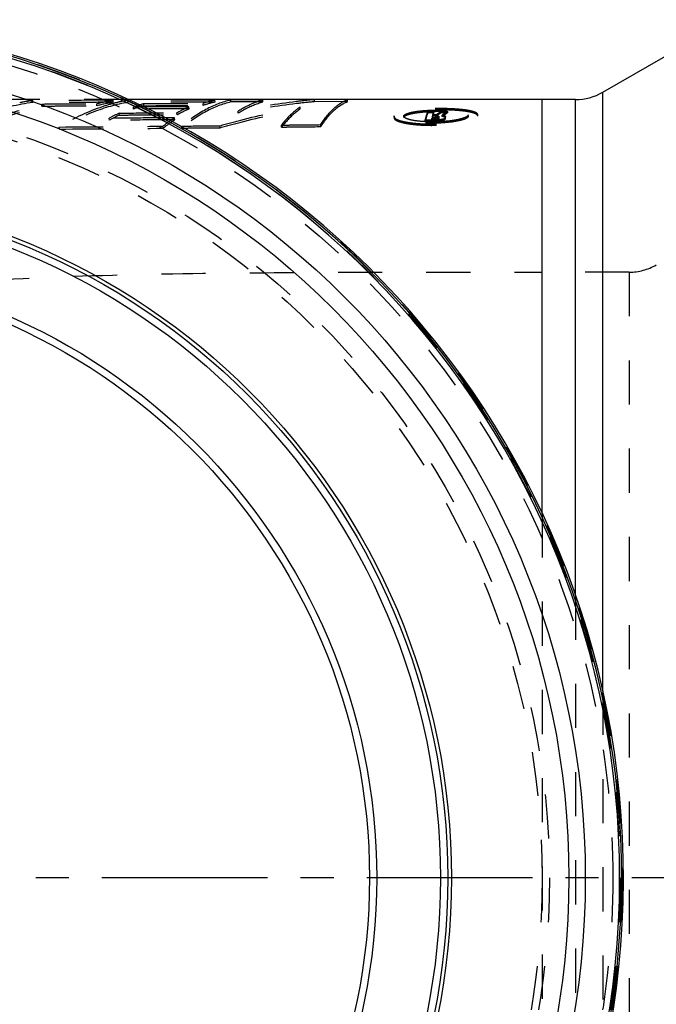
# Model space of a CAD drawing. Header units: millimetres. Extents: x 297 to 701, y 367 to 633.
# Tile 4 of 5: x 469 to 563, y 480 to 626. Entities that reach past the tile are written whole.
import ezdxf

# ---------------------------------------------------------------- set-up
doc = ezdxf.new("R2010")
doc.units = ezdxf.units.MM
doc.header["$LTSCALE"] = 65.185185
doc.linetypes.add('CENTER', pattern=[0.6, 0.375, -0.075, 0.075, -0.075])
doc.linetypes.add('HIDDEN', pattern=[0.2, 0.1, -0.1])
doc.layers.add('KOERPER', color=7, linetype='CONTINUOUS')
doc.layers.add('KONST.EL_MIT_GEO', color=7, linetype='CONTINUOUS')

msp = doc.modelspace()

# ---------------------------------------------------------------- linework, layer by layer
at = {"layer": 'KOERPER', "color": 7, "linetype": 'Continuous'}
for p, q in [((554.94, 615.05), (571.14, 624.4)), ((550.94, 613.98), (484.87, 613.98)), ((546, 552.84), (546, 613.98))]:
    msp.add_line(p, q, dxfattribs=at)
at = {"layer": 'KOERPER', "color": 8, "linetype": 'HIDDEN'}
for p, q in [((484.87, 613.98), (431, 613.98)), ((558.85, 588.48), (546, 588.48)), ((546, 552.84), (546, 445.11))]:
    msp.add_line(p, q, dxfattribs=at)
at = {"layer": 'KOERPER', "color": 2, "linetype": 'CENTER'}
msp.add_line((701, 498.98), (297.03, 498.98), dxfattribs=at)
at = {"layer": 'KOERPER', "color": 8, "linetype": 'HIDDEN'}
msp.add_circle((431, 498.98), 115, dxfattribs=at)
at = {"layer": 'KOERPER', "color": 7, "linetype": 'Continuous'}
for radius, start, end in [(127, 93.2129, 86.7871), (126.73, 93.2262, 86.7738), (126.44, 0, 86.7611)]:
    msp.add_arc((431, 498.98), radius, start, end, dxfattribs=at)
at = {"layer": 'KOERPER', "color": 8, "linetype": 'HIDDEN'}
msp.add_open_spline([(450.73, 586.27), (458.37, 586.99), (473.91, 587.91), (497.54, 588.4), (521.64, 588.48), (537.85, 588.48), (546, 588.48)], degree=3, knots=[0, 0, 0, 0, 0.241407, 0.489834, 0.74351, 1, 1, 1, 1], dxfattribs=at)
at = {"layer": 'KONST.EL_MIT_GEO', "color": 8, "linetype": 'HIDDEN'}
for p, q in [((470.8, 613.55), (470.78, 613.85)), ((482.66, 613.57), (482.65, 613.87)), ((484.85, 613.57), (484.84, 613.87)), ((485.09, 613.87), (484.84, 613.87)), ((497.7, 613.61), (497.69, 613.91)), ((504.76, 613.93), (500.03, 613.92)), ((500.04, 613.62), (500.03, 613.92)), ((504.77, 613.63), (504.76, 613.93)), ((517.25, 613.97), (512.37, 613.96)), ((512.37, 613.66), (512.37, 613.96)), ((517.25, 613.67), (517.25, 613.97)), ((472.13, 613.02), (472.1, 613.32)), ((480.25, 613.04), (480.23, 613.34)), ((482.76, 613.42), (482.71, 613.4)), ((484.2, 613.75), (484.19, 613.75)), ((485.68, 612.57), (485.66, 612.87)), ((486.01, 612.87), (485.66, 612.87)), ((487.14, 612.88), (486.01, 612.87)), ((487.18, 613.07), (487.16, 613.37)), ((493.87, 612.61), (493.85, 612.91)), ((495.94, 613.11), (495.93, 613.4)), ((504.77, 613.63), (500.04, 613.62)), ((510.26, 612.58), (510.25, 612.87)), ((517.25, 613.67), (512.37, 613.66)), ((482.1, 610.93), (482.07, 611.22)), ((483.58, 611.69), (483.55, 611.98)), ((490.28, 611.28), (489.21, 611.27)), ((491.71, 611.29), (490.28, 611.28)), ((491.74, 610.99), (491.71, 611.29)), ((492.1, 611.74), (492.08, 612.03)), ((501.12, 611.97), (501.1, 612.27)), ((524.13, 611.46), (524.14, 611.27)), ((524.16, 611.38), (524.16, 611.57)), ((525.57, 611.51), (525.57, 611.32)), ((525.59, 611.39), (525.58, 611.59)), ((528.71, 610.97), (530.17, 610.98)), ((528.72, 610.77), (528.71, 610.97)), ((530.01, 612.21), (529.09, 612.2)), ((529.09, 612), (529.09, 612.2)), ((530.02, 612.01), (529.09, 612)), ((530.21, 611.18), (529.73, 611.17)), ((529.73, 610.98), (529.73, 611.17)), ((530.21, 610.98), (529.73, 610.98)), ((529.82, 611.54), (530.3, 611.55)), ((529.83, 611.35), (529.82, 611.54)), ((529.83, 611.35), (530.3, 611.35)), ((529.87, 611.52), (529.87, 611.72)), ((530.34, 611.72), (529.87, 611.72)), ((530.35, 611.53), (529.87, 611.52)), ((530.02, 612.01), (530.01, 612.21)), ((530.17, 610.79), (530.17, 610.98)), ((530.21, 610.98), (530.21, 611.18)), ((530.3, 611.35), (530.3, 611.55)), ((530.35, 611.53), (530.34, 611.72)), ((530.72, 611.08), (530.71, 611.28)), ((530.76, 611.27), (530.75, 611.46)), ((532.05, 612.23), (531.1, 612.22)), ((531.1, 612.02), (531.1, 612.22)), ((532.05, 612.03), (531.1, 612.02)), ((531.23, 611.48), (531.23, 611.67)), ((531.68, 611.09), (531.67, 611.29)), ((531.71, 611.47), (531.71, 611.48)), ((531.71, 611.29), (531.71, 611.48)), ((531.71, 611.28), (531.71, 611.47)), ((531.71, 611.28), (531.71, 611.29)), ((532.05, 612.03), (532.05, 612.23)), ((535.08, 611.7), (535.08, 611.69)), ((535.08, 611.49), (535.08, 611.7)), ((535.08, 611.51), (535.08, 611.49)), ((536.51, 611.51), (536.51, 611.71)), ((536.51, 611.7), (536.51, 611.71)), ((536.51, 611.51), (536.51, 611.52)), ((474.71, 609.63), (474.67, 609.91)), ((490.03, 609.74), (490, 610.03)), ((492.81, 609.77), (492.78, 610.06)), ((498.45, 609.82), (498.42, 610.11)), ((507.51, 609.91), (507.49, 610.2)), ((513.32, 609.98), (513.3, 610.27)), ((528.72, 610.77), (530.17, 610.79)), ((558.85, 588.48), (558.85, 409.48)), ((550.94, 540.7), (550.94, 457.24)), ((554.94, 526.63), (554.94, 471.29))]:
    msp.add_line(p, q, dxfattribs=at)
at = {"layer": 'KONST.EL_MIT_GEO', "color": 7, "linetype": 'Continuous'}
for p, q in [((550.94, 540.7), (550.94, 613.98)), ((554.94, 526.63), (554.94, 615.05))]:
    msp.add_line(p, q, dxfattribs=at)
at = {"layer": 'KONST.EL_MIT_GEO', "color": 8, "linetype": 'HIDDEN'}
for radius in [126.8, 126.5, 125.43, 116.07, 115]:
    msp.add_circle((431, 498.98), radius, dxfattribs=at)
at = {"layer": 'KONST.EL_MIT_GEO', "color": 7, "linetype": 'Continuous'}
for radius in [121.37, 118.95, 101.6, 101.05, 99.98, 90.57, 89.5]:
    msp.add_circle((431, 498.98), radius, dxfattribs=at)
at = {"layer": 'KONST.EL_MIT_GEO', "color": 8, "linetype": 'HIDDEN'}
for centre, radius, start, end in [((476.78, 572.86), 41.42, 98.3201, 101.0234), ((487.59, 585.39), 28.9, 99.8369, 104.7434), ((489.47, 587.96), 26.32, 100.1246, 101.5458), ((501.23, 598.19), 16.11, 102.6989, 109.235), ((487.59, 585.17), 28.83, 99.8368, 104.7434), ((489.55, 587.58), 26.72, 101.5771, 104.714), ((493.97, 590.33), 24.02, 106.4694, 110.2401), ((493.97, 590.1), 23.96, 106.4694, 110.2401), ((501.23, 597.94), 16.06, 102.7017, 109.2389), ((495.49, 586.91), 27.76, 115.4676, 118.9103), ((495.49, 586.69), 27.69, 115.4675, 118.9103), ((551.44, 605.88), 22.35, 165.315, 166.2912), ((551.41, 605.69), 22.32, 165.315, 166.2912), ((542.93, 593.36), 22.26, 122.103, 124.4243), ((542.91, 593.18), 22.24, 122.0791, 124.3999), ((554.8, 606), 24.65, 167.1997, 167.6386), ((554.76, 605.81), 24.61, 167.1997, 167.6385), ((544.25, 593.24), 22.57, 122.7261, 125.237), ((544.23, 593.05), 22.55, 122.7013, 125.2119), ((559.24, 606.16), 28.03, 169.083, 169.4657), ((559.19, 605.98), 27.99, 169.0832, 169.4657), ((424.29, 8106.73), 7496.98, 270.385083, 270.502178), ((424.36, 8117.36), 7507.91, 270.384305, 270.501156), ((558.85, 596.48), 8, 270, 300)]:
    msp.add_arc(centre, radius, start, end, dxfattribs=at)
at = {"layer": 'KONST.EL_MIT_GEO', "color": 7, "linetype": 'Continuous'}
for centre, radius, start, end in [((550.94, 621.98), 8, 270, 300), ((431, 498.98), 126.44, 180, 360)]:
    msp.add_arc(centre, radius, start, end, dxfattribs=at)
at = {"layer": 'KONST.EL_MIT_GEO', "color": 8, "linetype": 'HIDDEN'}
for points, knots in [([(482.65, 613.87), (481.63, 613.87), (477.68, 613.86), (473.72, 613.85), (470.78, 613.85)], [0, 0, 0, 0, 0.257351, 1, 1, 1, 1]), ([(497.69, 613.91), (496.62, 613.91), (492.42, 613.89), (488.22, 613.88), (485.09, 613.87)], [0, 0, 0, 0, 0.255072, 1, 1, 1, 1]), ([(500.03, 613.92), (498.75, 613.62), (496.16, 612.59), (493.89, 610.99), (492.78, 610.06)], [0, 0, 0, 0, 0.475691, 1, 1, 1, 1]), ([(512.37, 613.96), (511.48, 613.88), (507.7, 613.47), (503.95, 612.84), (501.1, 612.27)], [0, 0, 0, 0, 0.234846, 1, 1, 1, 1]), ([(501.1, 612.27), (501.39, 612.46), (502.54, 613.15), (503.8, 613.68), (504.76, 613.93)], [0, 0, 0, 0, 0.262009, 1, 1, 1, 1]), ([(513.3, 610.27), (513.86, 611.12), (514.97, 612.59), (516.5, 613.68), (517.25, 613.97)], [0, 0, 0, 0, 0.559326, 1, 1, 1, 1]), ([(470.8, 613.55), (468.61, 613.23), (464.2, 612.21), (460.02, 610.53), (457.96, 609.54)], [0, 0, 0, 0, 0.492897, 1, 1, 1, 1]), ([(462.78, 609.85), (463.54, 610.24), (466.53, 611.67), (469.7, 612.76), (472.1, 613.32)], [0, 0, 0, 0, 0.255939, 1, 1, 1, 1]), ([(462.83, 609.56), (463.58, 609.95), (466.57, 611.38), (469.73, 612.46), (472.13, 613.02)], [0, 0, 0, 0, 0.25594, 1, 1, 1, 1]), ([(482.66, 613.57), (481.65, 613.57), (477.69, 613.56), (473.74, 613.55), (470.8, 613.55)], [0, 0, 0, 0, 0.257352, 1, 1, 1, 1]), ([(472.1, 613.32), (472.77, 613.32), (475.48, 613.33), (478.19, 613.33), (480.23, 613.34)], [0, 0, 0, 0, 0.245345, 1, 1, 1, 1]), ([(472.13, 613.02), (472.79, 613.02), (475.5, 613.03), (478.21, 613.04), (480.25, 613.04)], [0, 0, 0, 0, 0.245345, 1, 1, 1, 1]), ([(482.71, 613.4), (482.02, 613.22), (479.22, 612.36), (476.57, 611.07), (474.67, 609.91)], [0, 0, 0, 0, 0.242618, 1, 1, 1, 1]), ([(484.85, 613.57), (483.1, 613.26), (479.58, 612.25), (476.31, 610.6), (474.71, 609.63)], [0, 0, 0, 0, 0.4875, 1, 1, 1, 1]), ([(497.7, 613.61), (496.61, 613.61), (492.33, 613.59), (488.04, 613.58), (484.85, 613.57)], [0, 0, 0, 0, 0.255192, 1, 1, 1, 1]), ([(493.87, 612.61), (493.18, 612.61), (490.45, 612.6), (487.72, 612.58), (485.68, 612.57)], [0, 0, 0, 0, 0.25293, 1, 1, 1, 1]), ([(493.85, 612.91), (493.28, 612.91), (491.05, 612.9), (488.81, 612.88), (487.14, 612.88)], [0, 0, 0, 0, 0.252356, 1, 1, 1, 1]), ([(487.16, 613.37), (487.88, 613.37), (490.8, 613.38), (493.73, 613.39), (495.93, 613.4)], [0, 0, 0, 0, 0.246718, 1, 1, 1, 1]), ([(487.18, 613.07), (487.9, 613.07), (490.82, 613.08), (493.74, 613.1), (495.94, 613.11)], [0, 0, 0, 0, 0.246718, 1, 1, 1, 1]), ([(492.08, 612.03), (492.22, 612.12), (492.8, 612.43), (493.4, 612.72), (493.85, 612.91)], [0, 0, 0, 0, 0.253969, 1, 1, 1, 1]), ([(492.1, 611.74), (492.24, 611.82), (492.82, 612.13), (493.42, 612.42), (493.87, 612.61)], [0, 0, 0, 0, 0.253969, 1, 1, 1, 1]), ([(500.04, 613.62), (498.77, 613.32), (496.18, 612.3), (493.91, 610.7), (492.81, 609.77)], [0, 0, 0, 0, 0.475678, 1, 1, 1, 1]), ([(498.42, 610.11), (499.45, 610.4), (503.36, 611.45), (507.32, 612.34), (510.25, 612.87)], [0, 0, 0, 0, 0.264775, 1, 1, 1, 1]), ([(498.45, 609.82), (499.48, 610.11), (503.39, 611.16), (507.34, 612.05), (510.26, 612.58)], [0, 0, 0, 0, 0.264754, 1, 1, 1, 1]), ([(512.37, 613.66), (511.49, 613.58), (507.71, 613.17), (503.96, 612.55), (501.12, 611.97)], [0, 0, 0, 0, 0.234867, 1, 1, 1, 1]), ([(501.12, 611.97), (501.41, 612.16), (502.56, 612.86), (503.81, 613.38), (504.77, 613.63)], [0, 0, 0, 0, 0.262018, 1, 1, 1, 1]), ([(510.25, 612.87), (510.01, 612.7), (508.99, 611.92), (508.11, 610.97), (507.49, 610.2)], [0, 0, 0, 0, 0.229905, 1, 1, 1, 1]), ([(510.26, 612.58), (510.02, 612.41), (509.01, 611.63), (508.13, 610.68), (507.51, 609.91)], [0, 0, 0, 0, 0.229892, 1, 1, 1, 1]), ([(513.32, 609.98), (513.87, 610.83), (514.98, 612.29), (516.5, 613.38), (517.25, 613.67)], [0, 0, 0, 0, 0.559373, 1, 1, 1, 1]), ([(536.51, 611.71), (536.51, 611.8), (536.4, 611.93), (536.21, 612.05), (535.9, 612.18), (535.38, 612.32), (534.63, 612.45), (533.75, 612.54), (532.4, 612.63), (530.6, 612.67), (528.46, 612.59), (526.77, 612.43), (525.6, 612.22), (524.92, 612.04), (524.45, 611.85), (524.2, 611.67), (524.16, 611.57)], [0, 0, 0, 0, 0.020123, 0.034786, 0.053113, 0.100471, 0.160475, 0.230784, 0.308897, 0.479192, 0.652964, 0.811263, 0.878159, 0.933235, 0.973993, 1, 1, 1, 1]), ([(536.51, 611.52), (536.51, 611.59), (536.42, 611.72), (536.26, 611.83), (535.99, 611.95), (535.54, 612.09), (534.86, 612.22), (534.03, 612.32), (533.03, 612.4), (531.87, 612.45), (530.2, 612.46), (528.26, 612.38), (526.51, 612.19), (525.42, 611.98), (524.83, 611.81), (524.41, 611.63), (524.21, 611.47), (524.16, 611.38)], [0, 0, 0, 0, 0.018249, 0.031137, 0.047118, 0.088404, 0.141708, 0.207537, 0.286278, 0.377609, 0.480313, 0.678917, 0.833566, 0.893059, 0.941071, 0.976691, 1, 1, 1, 1]), ([(525.58, 611.59), (525.61, 611.66), (525.8, 611.81), (526.16, 611.95), (526.67, 612.09), (527.57, 612.26), (528.87, 612.39), (530.52, 612.45), (532.13, 612.42), (533.37, 612.32), (534.2, 612.18), (534.6, 612.07), (534.84, 611.96), (534.99, 611.87), (535.08, 611.77), (535.08, 611.7)], [0, 0, 0, 0, 0.025619, 0.066061, 0.120588, 0.187094, 0.345306, 0.519134, 0.689707, 0.83869, 0.898811, 0.946243, 0.96473, 0.979623, 1, 1, 1, 1]), ([(489.21, 611.27), (488.61, 611.26), (486.23, 611.25), (483.85, 611.23), (482.07, 611.22)], [0, 0, 0, 0, 0.252442, 1, 1, 1, 1]), ([(491.74, 610.99), (490.93, 610.99), (487.71, 610.96), (484.5, 610.94), (482.1, 610.93)], [0, 0, 0, 0, 0.253184, 1, 1, 1, 1]), ([(483.55, 611.98), (484.25, 611.98), (487.09, 612), (489.94, 612.02), (492.08, 612.03)], [0, 0, 0, 0, 0.246994, 1, 1, 1, 1]), ([(483.58, 611.69), (484.28, 611.69), (487.12, 611.71), (489.96, 611.73), (492.1, 611.74)], [0, 0, 0, 0, 0.246995, 1, 1, 1, 1]), ([(490, 610.03), (490.14, 610.15), (490.7, 610.58), (491.27, 610.99), (491.71, 611.29)], [0, 0, 0, 0, 0.254922, 1, 1, 1, 1]), ([(490.03, 609.74), (490.17, 609.86), (490.72, 610.29), (491.3, 610.7), (491.74, 610.99)], [0, 0, 0, 0, 0.254923, 1, 1, 1, 1]), ([(524.13, 611.46), (524.14, 611.37), (524.25, 611.23), (524.45, 611.09), (524.79, 610.93), (525.34, 610.77), (526.13, 610.61), (527.05, 610.48), (528.45, 610.37), (530.28, 610.34), (532.45, 610.47), (534.14, 610.7), (535.29, 610.97), (535.85, 611.16), (536.19, 611.33), (536.39, 611.47), (536.51, 611.61), (536.51, 611.7)], [0, 0, 0, 0, 0.021566, 0.037343, 0.056974, 0.107215, 0.170201, 0.243078, 0.323107, 0.495142, 0.668826, 0.825639, 0.890636, 0.942405, 0.962497, 0.978535, 1, 1, 1, 1]), ([(524.14, 611.27), (524.14, 611.18), (524.24, 611.05), (524.41, 610.93), (524.71, 610.78), (525.22, 610.61), (526, 610.44), (526.98, 610.3), (528.48, 610.17), (530.43, 610.15), (532.35, 610.27), (533.78, 610.46), (534.7, 610.63), (535.46, 610.83), (535.96, 611.01), (536.25, 611.17), (536.42, 611.29), (536.51, 611.42), (536.51, 611.51)], [0, 0, 0, 0, 0.019443, 0.033153, 0.050259, 0.095917, 0.158256, 0.236164, 0.323506, 0.509406, 0.687934, 0.769366, 0.843588, 0.904699, 0.950019, 0.967089, 0.980793, 1, 1, 1, 1]), ([(528.71, 610.71), (528.31, 610.73), (527.56, 610.79), (526.69, 610.93), (526.14, 611.09), (525.84, 611.22), (525.64, 611.34), (525.57, 611.46), (525.57, 611.51)], [0, 0, 0, 0, 0.363938, 0.668786, 0.789224, 0.884365, 0.953092, 1, 1, 1, 1]), ([(535.08, 611.49), (535.08, 611.43), (534.97, 611.29), (534.55, 611.06), (533.66, 610.81), (532.19, 610.58), (530.34, 610.46), (528.7, 610.5), (527.52, 610.61), (526.85, 610.72), (526.33, 610.84), (525.94, 610.98), (525.68, 611.11), (525.58, 611.26), (525.57, 611.32)], [0, 0, 0, 0, 0.018788, 0.048769, 0.145494, 0.294983, 0.498878, 0.706286, 0.789024, 0.856949, 0.910781, 0.952148, 0.981296, 1, 1, 1, 1]), ([(525.59, 611.39), (525.62, 611.46), (525.77, 611.59), (526.08, 611.73), (526.52, 611.86), (527.34, 612.03), (528.69, 612.18), (530.5, 612.26), (532.07, 612.23), (533.19, 612.13), (533.82, 612.05), (534.33, 611.95), (534.68, 611.84), (534.88, 611.74), (535.01, 611.66), (535.08, 611.57), (535.08, 611.51)], [0, 0, 0, 0, 0.022691, 0.05761, 0.104324, 0.162029, 0.314468, 0.517643, 0.715891, 0.79435, 0.859177, 0.911625, 0.952582, 0.968639, 0.981678, 1, 1, 1, 1]), ([(529.09, 612.2), (529.05, 612.11), (528.91, 611.7), (528.79, 611.29), (528.71, 610.97)], [0, 0, 0, 0, 0.23011, 1, 1, 1, 1]), ([(535.08, 611.69), (535.07, 611.59), (534.92, 611.46), (534.69, 611.34), (534.3, 611.19), (533.69, 611.03), (532.48, 610.81), (530.8, 610.67), (529.41, 610.67), (528.71, 610.71)], [0, 0, 0, 0, 0.043373, 0.077981, 0.121367, 0.231727, 0.367317, 0.679323, 1, 1, 1, 1]), ([(529.09, 612), (529.06, 611.91), (528.92, 611.5), (528.8, 611.09), (528.72, 610.77)], [0, 0, 0, 0, 0.230106, 1, 1, 1, 1]), ([(529.87, 611.72), (529.88, 611.76), (529.93, 611.92), (529.98, 612.09), (530.01, 612.21)], [0, 0, 0, 0, 0.259275, 1, 1, 1, 1]), ([(529.87, 611.52), (529.88, 611.56), (529.93, 611.73), (529.98, 611.89), (530.02, 612.01)], [0, 0, 0, 0, 0.259277, 1, 1, 1, 1]), ([(530.17, 610.98), (530.34, 610.99), (530.68, 611), (531.13, 611.06), (531.45, 611.14), (531.62, 611.22), (531.67, 611.27), (531.67, 611.29)], [0, 0, 0, 0, 0.336298, 0.643842, 0.877234, 0.952964, 1, 1, 1, 1]), ([(530.17, 610.79), (530.38, 610.79), (530.75, 610.81), (531.21, 610.88), (531.5, 610.96), (531.64, 611.03), (531.67, 611.07), (531.68, 611.09)], [0, 0, 0, 0, 0.404353, 0.70139, 0.897186, 0.959442, 1, 1, 1, 1]), ([(530.57, 611.21), (530.54, 611.21), (530.43, 611.19), (530.3, 611.18), (530.21, 611.18)], [0, 0, 0, 0, 0.223684, 1, 1, 1, 1]), ([(530.72, 611.08), (530.71, 611.07), (530.66, 611.04), (530.56, 611.01), (530.4, 610.99), (530.28, 610.98), (530.21, 610.98)], [0, 0, 0, 0, 0.095793, 0.311234, 0.632923, 1, 1, 1, 1]), ([(530.3, 611.55), (530.4, 611.55), (530.56, 611.54), (530.7, 611.52), (530.76, 611.48), (530.75, 611.46)], [0, 0, 0, 0, 0.67392, 0.897364, 1, 1, 1, 1]), ([(530.3, 611.35), (530.42, 611.35), (530.57, 611.34), (530.71, 611.32), (530.76, 611.28), (530.76, 611.27)], [0, 0, 0, 0, 0.717585, 0.917611, 1, 1, 1, 1]), ([(530.71, 611.28), (530.71, 611.26), (530.65, 611.23), (530.61, 611.22), (530.57, 611.21)], [0, 0, 0, 0, 0.345817, 1, 1, 1, 1]), ([(531.71, 611.48), (531.71, 611.51), (531.66, 611.56), (531.5, 611.63), (531.35, 611.66), (531.23, 611.67)], [0, 0, 0, 0, 0.126126, 0.334165, 1, 1, 1, 1]), ([(531.71, 611.29), (531.71, 611.31), (531.67, 611.36), (531.51, 611.43), (531.35, 611.46), (531.23, 611.48)], [0, 0, 0, 0, 0.126615, 0.335686, 1, 1, 1, 1]), ([(492.78, 610.06), (493.25, 610.06), (495.13, 610.08), (497.01, 610.1), (498.42, 610.11)], [0, 0, 0, 0, 0.248614, 1, 1, 1, 1]), ([(492.81, 609.77), (493.28, 609.77), (495.16, 609.79), (497.04, 609.81), (498.45, 609.82)], [0, 0, 0, 0, 0.248613, 1, 1, 1, 1]), ([(507.49, 610.2), (507.97, 610.21), (509.91, 610.23), (511.85, 610.25), (513.3, 610.27)], [0, 0, 0, 0, 0.249104, 1, 1, 1, 1]), ([(507.51, 609.91), (507.99, 609.92), (509.93, 609.94), (511.87, 609.96), (513.32, 609.98)], [0, 0, 0, 0, 0.249104, 1, 1, 1, 1])]:
    msp.add_open_spline(points, degree=3, knots=knots, dxfattribs=at)
for points in [[(524.16, 611.57), (524.14, 611.54), (524.13, 611.5), (524.13, 611.46)], [(524.16, 611.38), (524.15, 611.34), (524.14, 611.31), (524.14, 611.27)], [(525.57, 611.51), (525.57, 611.54), (525.57, 611.56), (525.58, 611.59)], [(525.57, 611.32), (525.57, 611.34), (525.58, 611.37), (525.59, 611.39)]]:
    msp.add_open_spline(points, degree=3, dxfattribs=at)

doc.saveas('drawing.dxf')
